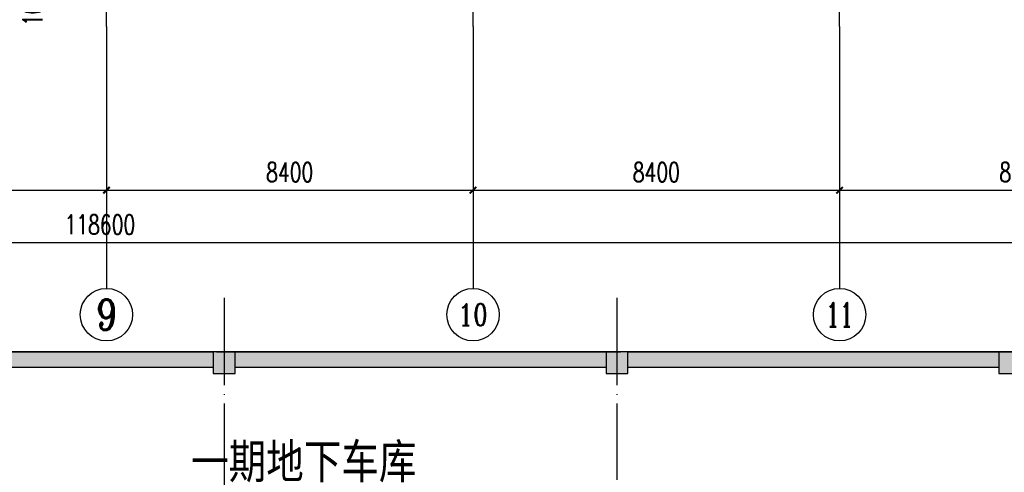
# Model space of a CAD drawing. Extents: x 797781 to 1255204, y 21234 to 1024248.
# Tile 36 of 256: x 928120 to 950681, y 58108 to 68470. Entities that reach past the tile are written whole.
import ezdxf
from ezdxf.enums import TextEntityAlignment as Align

# ---------------------------------------------------------------- set-up
doc = ezdxf.new("R2010")
doc.units = 0
doc.header["$LTSCALE"] = 1000
doc.header["$MEASUREMENT"] = 0
doc.linetypes.add('230303生产综合楼-平面图_t8$0$DOTE', pattern=[2.42, 2, -0.2, 0.02, -0.2])
for name, color, linetype in [('230303生产综合楼-平面图_t8$0$AXIS', 3, 'Continuous'), ('230303生产综合楼-平面图_t8$0$AXIS_TEXT', 7, 'Continuous'), ('230303生产综合楼-平面图_t8$0$COLUMN', 40, 'Continuous'), ('230303生产综合楼-平面图_t8$0$DOTE', 1, '230303生产综合楼-平面图_t8$0$DOTE'), ('230303生产综合楼-平面图_t8$0$PUB_DIM', 3, 'Continuous'), ('230303生产综合楼-平面图_t8$0$PUB_HATCH', 8, 'Continuous'), ('230303生产综合楼-平面图_t8$0$PUB_TEXT', 7, 'Continuous'), ('230303生产综合楼-平面图_t8$0$WALL', 40, 'Continuous'), ('230303生产综合楼-平面图_t8$0$板洞', 6, 'Continuous'), ('AXIS_TEXT', 7, 'Continuous'), ('PUB_HATCH', 8, 'Continuous')]:
    doc.layers.add(name, color=color, linetype=linetype)
doc.styles.add('230303生产综合楼-平面图_t8$0$-黑体', font='simhei.ttf', dxfattribs={"width": 0.8})
doc.styles.add('230303生产综合楼-平面图_t8$0$_TCH_AXIS', font='COMPLEX', dxfattribs={"bigfont": 'GBCBIG'})
doc.styles.add('230303生产综合楼-平面图_T8$0$_TCH_DIM_T3', font='SIMPLEX', dxfattribs={"width": 0.705882, "bigfont": 'GBCBIG'})
doc.styles.add('COMPLEX', font='COMPLEX')
doc.dimstyles.new('230303生产综合楼-平面图_T8$0$_TCH_ARCH&&150', dxfattribs={"dimtxt": 446.25, "dimasz": 150, "dimexe": 375, "dimexo": 450, "dimgap": 189.375, "dimtad": 1, "dimdec": 0, "dimzin": 0, "dimdsep": 46, "dimtxsty": '230303生产综合楼-平面图_T8$0$_TCH_DIM_T3', "dimblk": '230303生产综合楼-平面图_t8$0$_ArchTick', "dimcen": 0.09, "dimclrt": 7, "dimazin": 2, "dimtfac": 1, "dimtdec": 0, "dimtix": 1, "dimtmove": 2, "dimatfit": 3, "dimfxl": 1, "dimtolj": 1, "dimtzin": 0, "dimarcsym": 0})

# ---------------------------------------------------------------- blocks, each defined once
blk = doc.blocks.new('230303生产综合楼-平面图_t8$0$_ArchTick')
at = {"color": 0, "linetype": 'ByBlock', "const_width": 0.3}
blk.add_lwpolyline([(-0.5, -0.5), (0.5, 0.5)], dxfattribs=at)
blk = doc.blocks.new('*D3056')
at = {"layer": '230303生产综合楼-平面图_t8$0$AXIS', "color": 0, "lineweight": -2, "transparency": 16777216}
for p, q in [((921708, 67867), (921708, 64192)), ((930108, 67867), (930108, 64192)), ((921708, 64567), (930108, 64567))]:
    blk.add_line(p, q, dxfattribs=at)
at = {"layer": 'Defpoints', "color": 0, "transparency": 16777216}
for p in [(921708, 68317), (930108, 68317), (930108, 64567)]:
    blk.add_point(p, dxfattribs=at)
at = {"layer": '230303生产综合楼-平面图_t8$0$AXIS', "color": 0, "lineweight": -2, "transparency": 16777216, "xscale": 150, "yscale": 150, "zscale": 150, "rotation": 180}
blk.add_blockref('230303生产综合楼-平面图_t8$0$_ArchTick', (921708, 64567), dxfattribs=at)
at = {"layer": '230303生产综合楼-平面图_t8$0$AXIS', "color": 0, "lineweight": -2, "transparency": 16777216, "xscale": 150, "yscale": 150, "zscale": 150}
blk.add_blockref('230303生产综合楼-平面图_t8$0$_ArchTick', (930108, 64567), dxfattribs=at)
at = {"layer": '230303生产综合楼-平面图_t8$0$AXIS', "color": 7, "transparency": 16777216, "insert": (925908, 64980), "char_height": 446.2, "attachment_point": 5, "style": '230303生产综合楼-平面图_T8$0$_TCH_DIM_T3'}
blk.add_mtext('\\A1;8400', dxfattribs=at)
blk = doc.blocks.new('*D3057')
at = {"layer": '230303生产综合楼-平面图_t8$0$AXIS', "color": 0, "lineweight": -2, "transparency": 16777216}
for p, q in [((930108, 67867), (930108, 64192)), ((938508, 67867), (938508, 64192)), ((930108, 64567), (938508, 64567))]:
    blk.add_line(p, q, dxfattribs=at)
at = {"layer": 'Defpoints', "color": 0, "transparency": 16777216}
for p in [(930108, 68317), (938508, 68317), (938508, 64567)]:
    blk.add_point(p, dxfattribs=at)
at = {"layer": '230303生产综合楼-平面图_t8$0$AXIS', "color": 0, "lineweight": -2, "transparency": 16777216, "xscale": 150, "yscale": 150, "zscale": 150, "rotation": 180}
blk.add_blockref('230303生产综合楼-平面图_t8$0$_ArchTick', (930108, 64567), dxfattribs=at)
at = {"layer": '230303生产综合楼-平面图_t8$0$AXIS', "color": 0, "lineweight": -2, "transparency": 16777216, "xscale": 150, "yscale": 150, "zscale": 150}
blk.add_blockref('230303生产综合楼-平面图_t8$0$_ArchTick', (938508, 64567), dxfattribs=at)
at = {"layer": '230303生产综合楼-平面图_t8$0$AXIS', "color": 7, "transparency": 16777216, "insert": (934308, 64980), "char_height": 446.2, "attachment_point": 5, "style": '230303生产综合楼-平面图_T8$0$_TCH_DIM_T3'}
blk.add_mtext('\\A1;8400', dxfattribs=at)
blk = doc.blocks.new('*D3058')
at = {"layer": '230303生产综合楼-平面图_t8$0$AXIS', "color": 0, "lineweight": -2, "transparency": 16777216}
for p, q in [((938508, 67867), (938508, 64192)), ((946908, 67867), (946908, 64192)), ((938508, 64567), (946908, 64567))]:
    blk.add_line(p, q, dxfattribs=at)
at = {"layer": 'Defpoints', "color": 0, "transparency": 16777216}
for p in [(938508, 68317), (946908, 68317), (946908, 64567)]:
    blk.add_point(p, dxfattribs=at)
at = {"layer": '230303生产综合楼-平面图_t8$0$AXIS', "color": 0, "lineweight": -2, "transparency": 16777216, "xscale": 150, "yscale": 150, "zscale": 150, "rotation": 180}
blk.add_blockref('230303生产综合楼-平面图_t8$0$_ArchTick', (938508, 64567), dxfattribs=at)
at = {"layer": '230303生产综合楼-平面图_t8$0$AXIS', "color": 0, "lineweight": -2, "transparency": 16777216, "xscale": 150, "yscale": 150, "zscale": 150}
blk.add_blockref('230303生产综合楼-平面图_t8$0$_ArchTick', (946908, 64567), dxfattribs=at)
at = {"layer": '230303生产综合楼-平面图_t8$0$AXIS', "color": 7, "transparency": 16777216, "insert": (942708, 64980), "char_height": 446.2, "attachment_point": 5, "style": '230303生产综合楼-平面图_T8$0$_TCH_DIM_T3'}
blk.add_mtext('\\A1;8400', dxfattribs=at)
blk = doc.blocks.new('*D3059')
at = {"layer": '230303生产综合楼-平面图_t8$0$AXIS', "color": 0, "lineweight": -2, "transparency": 16777216}
for p, q in [((946908, 67867), (946908, 64192)), ((955308, 67867), (955308, 64192)), ((946908, 64567), (955308, 64567))]:
    blk.add_line(p, q, dxfattribs=at)
at = {"layer": 'Defpoints', "color": 0, "transparency": 16777216}
for p in [(946908, 68317), (955308, 68317), (955308, 64567)]:
    blk.add_point(p, dxfattribs=at)
at = {"layer": '230303生产综合楼-平面图_t8$0$AXIS', "color": 0, "lineweight": -2, "transparency": 16777216, "xscale": 150, "yscale": 150, "zscale": 150, "rotation": 180}
blk.add_blockref('230303生产综合楼-平面图_t8$0$_ArchTick', (946908, 64567), dxfattribs=at)
at = {"layer": '230303生产综合楼-平面图_t8$0$AXIS', "color": 0, "lineweight": -2, "transparency": 16777216, "xscale": 150, "yscale": 150, "zscale": 150}
blk.add_blockref('230303生产综合楼-平面图_t8$0$_ArchTick', (955308, 64567), dxfattribs=at)
at = {"layer": '230303生产综合楼-平面图_t8$0$AXIS', "color": 7, "transparency": 16777216, "insert": (951108, 64980), "char_height": 446.2, "attachment_point": 5, "style": '230303生产综合楼-平面图_T8$0$_TCH_DIM_T3'}
blk.add_mtext('\\A1;8400', dxfattribs=at)
blk = doc.blocks.new('*D3065')
at = {"layer": '230303生产综合楼-平面图_t8$0$AXIS', "color": 0, "lineweight": -2, "transparency": 16777216}
for p, q in [((870658, 67867), (870658, 62992)), ((989258, 67867), (989258, 62992)), ((870658, 63367), (989258, 63367))]:
    blk.add_line(p, q, dxfattribs=at)
at = {"layer": 'Defpoints', "color": 0, "transparency": 16777216}
for p in [(870658, 68317), (989258, 68317), (989258, 63367)]:
    blk.add_point(p, dxfattribs=at)
at = {"layer": '230303生产综合楼-平面图_t8$0$AXIS', "color": 0, "lineweight": -2, "transparency": 16777216, "xscale": 150, "yscale": 150, "zscale": 150, "rotation": 180}
blk.add_blockref('230303生产综合楼-平面图_t8$0$_ArchTick', (870658, 63367), dxfattribs=at)
at = {"layer": '230303生产综合楼-平面图_t8$0$AXIS', "color": 0, "lineweight": -2, "transparency": 16777216, "xscale": 150, "yscale": 150, "zscale": 150}
blk.add_blockref('230303生产综合楼-平面图_t8$0$_ArchTick', (989258, 63367), dxfattribs=at)
at = {"layer": '230303生产综合楼-平面图_t8$0$AXIS', "color": 7, "transparency": 16777216, "insert": (929958, 63780), "char_height": 446.2, "attachment_point": 5, "style": '230303生产综合楼-平面图_T8$0$_TCH_DIM_T3'}
blk.add_mtext('\\A1;118600', dxfattribs=at)
blk = doc.blocks.new('_AXISO')
blk.add_circle((0, 0), 0.5)
at = {"layer": 'AXIS_TEXT', "style": 'COMPLEX', "width": 1.041667}
blk.add_attdef('A', text='', height=0.56, dxfattribs=at).set_placement((-0.25, -0.28), (0.25, -0.28), align=Align.FIT)
blk = doc.blocks.new('*D3242')
at = {"layer": '230303生产综合楼-平面图_t8$0$PUB_DIM', "color": 0, "lineweight": -2, "transparency": 16777216}
for p, q in [((928829, 69242), (928829, 69392)), ((929309, 69242), (928454, 69242)), ((929309, 69142), (928454, 69142)), ((928829, 69142), (928829, 69242)), ((928829, 69142), (928829, 68992))]:
    blk.add_line(p, q, dxfattribs=at)
at = {"layer": 'Defpoints', "color": 0, "transparency": 16777216}
for p in [(928829, 69242), (929759, 69242), (929759, 69142)]:
    blk.add_point(p, dxfattribs=at)
at = {"layer": '230303生产综合楼-平面图_t8$0$PUB_DIM', "color": 0, "lineweight": -2, "transparency": 16777216, "xscale": 150, "yscale": 150, "zscale": 150}
for p, rotation in [((928829, 69242), 270), ((928829, 69142), 90)]:
    blk.add_blockref('230303生产综合楼-平面图_t8$0$_ArchTick', p, dxfattribs=dict(at, rotation=rotation))
at = {"layer": '230303生产综合楼-平面图_t8$0$PUB_DIM', "color": 7, "transparency": 16777216, "insert": (928417, 68730), "char_height": 446.2, "attachment_point": 5, "rotation": 90, "style": '230303生产综合楼-平面图_T8$0$_TCH_DIM_T3'}
blk.add_mtext('\\A1;100', dxfattribs=at)
blk = doc.blocks.new('_FZH')
blk.add_lwpolyline([(-0.5, -0.5), (0.5, -0.5), (0.5, 0.5), (-0.5, 0.5)], close=True)
at = {"layer": 'PUB_HATCH'}
blk.add_solid([(-0.5, -0.5), (0.5, -0.5), (-0.5, 0.5), (0.5, 0.5)], dxfattribs=at)

msp = doc.modelspace()

# ---------------------------------------------------------------- hatches: boundary and pattern name
at = {"layer": '230303生产综合楼-平面图_t8$0$PUB_HATCH'}
for points in [[(932556.1, 60517.3), (932556.1, 60867.3), (924056.1, 60867.3), (924056.1, 60517.3)], [(941556.1, 60517.3), (941556.1, 60867.3), (933056.1, 60867.3), (933056.1, 60517.3)], [(950556.1, 60517.3), (950556.1, 60867.3), (942056.1, 60867.3), (942056.1, 60517.3)]]:
    msp.add_hatch(color=256, dxfattribs=at).paths.add_polyline_path(points)

# ---------------------------------------------------------------- linework, layer by layer
at = {"layer": '230303生产综合楼-平面图_t8$0$AXIS'}
for p, q in [((930108, 68317.3), (930108, 62317.3)), ((938508, 68317.3), (938508, 62317.3)), ((946908, 68317.3), (946908, 62317.3))]:
    msp.add_line(p, q, dxfattribs=at)
at = {"layer": '230303生产综合楼-平面图_t8$0$DOTE'}
for p, q in [((930108.6, 68317.3), (930108.6, 119117.3)), ((938508.6, 68317.3), (938508.6, 119117.3)), ((946908.6, 68317.3), (946908.6, 119117.3)), ((932806.1, 62100.6), (932806.1, 55613.6)), ((941806.1, 62100.6), (941806.1, 55613.6)), ((881806.1, 60867.3), (987156.1, 60867.3))]:
    msp.add_line(p, q, dxfattribs=at)
at = {"layer": '230303生产综合楼-平面图_t8$0$WALL'}
for p, q in [((924056.1, 60867.3), (932556.1, 60867.3)), ((933056.1, 60867.3), (941556.1, 60867.3)), ((942056.1, 60867.3), (950556.1, 60867.3)), ((924056.1, 60517.3), (932556.1, 60517.3)), ((933056.1, 60517.3), (941556.1, 60517.3)), ((942056.1, 60517.3), (950556.1, 60517.3))]:
    msp.add_line(p, q, dxfattribs=at)
at = {"layer": '230303生产综合楼-平面图_t8$0$板洞', "color": 5}
msp.add_lwpolyline([(881806.1, 56581.8), (987156.1, 56581.8), (987156.1, 60867.3), (968906.1, 60867.3), (968906.1, 62424.4), (964185.3, 68892.3), (963358.6, 68892.3), (963358.6, 72492.3), (955658.6, 72492.3), (955656.4, 68892.3), (955308.6, 68892.3), (955308.6, 68317.3), (959706.1, 62310.2), (959706.1, 60867.3), (896906.1, 60867.3)], dxfattribs=at)

# ---------------------------------------------------------------- block references
at = {"layer": '230303生产综合楼-平面图_t8$0$AXIS'}
ref = msp.add_blockref('_AXISO', (930108, 61717.3), dxfattribs=dict(at, xscale=1200, yscale=1200, zscale=1200))
ref.add_attrib('A', '9', dxfattribs={"layer": '230303生产综合楼-平面图_t8$0$AXIS_TEXT', "ltscale": 2, "height": 698.9, "style": '230303生产综合楼-平面图_t8$0$_TCH_AXIS'}).set_placement((929875, 61367.9), (930341, 61367.9), align=Align.FIT)
ref = msp.add_blockref('_AXISO', (938508, 61717.3), dxfattribs=dict(at, xscale=1200, yscale=1200, zscale=1200))
ref.add_attrib('A', '10', dxfattribs={"layer": '230303生产综合楼-平面图_t8$0$AXIS_TEXT', "ltscale": 2, "height": 492.67, "style": '230303生产综合楼-平面图_t8$0$_TCH_AXIS'}).set_placement((938167.8, 61471), (938848.2, 61471), align=Align.FIT)
ref = msp.add_blockref('_AXISO', (946908, 61717.3), dxfattribs=dict(at, xscale=1200, yscale=1200, zscale=1200))
ref.add_attrib('A', '11', dxfattribs={"layer": '230303生产综合楼-平面图_t8$0$AXIS_TEXT', "ltscale": 2, "height": 553.14, "style": '230303生产综合楼-平面图_t8$0$_TCH_AXIS'}).set_placement((946591.9, 61440.7), (947224.1, 61440.7), align=Align.FIT)
at = {"layer": '230303生产综合楼-平面图_t8$0$COLUMN', "xscale": 500, "yscale": 500, "zscale": 500}
for p in [(932806.1, 60617.3), (941806.1, 60617.3), (950806.1, 60617.3)]:
    msp.add_blockref('_FZH', p, dxfattribs=at)

# ---------------------------------------------------------------- texts
at = {"layer": '230303生产综合楼-平面图_t8$0$PUB_TEXT', "style": '230303生产综合楼-平面图_t8$0$-黑体', "width": 0.8}
msp.add_text('一期地下车库', height=788.61, dxfattribs=at).set_placement((932048.1, 57966.7))

# ---------------------------------------------------------------- dimensions: what is measured, and where the dimension line sits
at = {"layer": '230303生产综合楼-平面图_t8$0$AXIS'}
for p1, p2, distance, picture, middle in [((870658, 68317.3), (989258, 68317.3), -4950, '*D3065', (929958, 63779.8)), ((921708, 68317.3), (930108, 68317.3), -3750, '*D3056', (925908, 64979.8)), ((930108, 68317.3), (938508, 68317.3), -3750, '*D3057', (934308, 64979.8)), ((938508, 68317.3), (946908, 68317.3), -3750, '*D3058', (942708, 64979.8)), ((946908, 68317.3), (955308, 68317.3), -3750, '*D3059', (951108, 64979.8))]:
    dim = msp.add_aligned_dim(p1=p1, p2=p2, distance=distance, dimstyle='230303生产综合楼-平面图_T8$0$_TCH_ARCH&&150', dxfattribs=at)
    dim.commit()
    dim.dimension.update_dxf_attribs({"geometry": picture, "text_midpoint": middle})
at = {"layer": '230303生产综合楼-平面图_t8$0$PUB_DIM'}
dim = msp.add_linear_dim(base=(928829.3, 69242.3), p1=(929758.6, 69142.3), p2=(929758.6, 69242.3), angle=90, dimstyle='230303生产综合楼-平面图_T8$0$_TCH_ARCH&&150', dxfattribs=at)
dim.commit()
dim.dimension.update_dxf_attribs({"geometry": '*D3242', "text_midpoint": (928416.8, 68729.8), "dimtype": 161})

doc.saveas('drawing.dxf')
